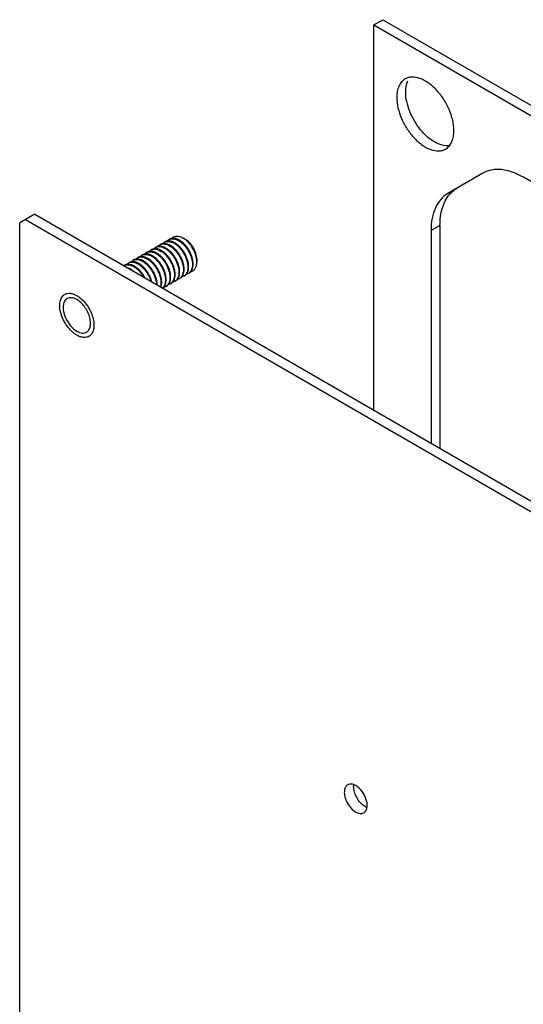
# Model space of a CAD drawing. Header units: millimetres. Extents: x 35 to 272, y 67 to 362.
# Tile 3 of 5: x 35 to 97, y 214 to 336. Entities that reach past the tile are written whole.
import ezdxf

# ---------------------------------------------------------------- set-up
doc = ezdxf.new("R2010")
doc.units = ezdxf.units.MM
doc.header["$LTSCALE"] = 27.885606
doc.layers.get('0').update_dxf_attribs({"linetype": 'CONTINUOUS'})

msp = doc.modelspace()

# ---------------------------------------------------------------- linework, layer by layer
at = {"color": 7}
for p, q in [((78.91, 335.51), (80.02, 336.15)), ((80.02, 336.15), (220.03, 255.32)), ((78.91, 287.87), (78.91, 335.51)), ((78.91, 335.51), (218.92, 254.68)), ((92.4, 317.17), (88.05, 314.66)), ((200.43, 257.18), (97.4, 316.67)), ((36.95, 312.1), (35.09, 311.02)), ((36.95, 312.1), (176.96, 231.26)), ((35.09, 149.36), (35.09, 311.02)), ((35.8, 311.43), (175.81, 230.6)), ((87.09, 310.72), (85.98, 310.08)), ((87.09, 310.72), (87.09, 283.14)), ((85.98, 310.08), (85.98, 283.79)), ((51.97, 308.04), (51.88, 307.99)), ((52.52, 308.36), (52.44, 308.31)), ((53.08, 308.68), (52.99, 308.63)), ((53.64, 309), (53.55, 308.95)), ((55.63, 308.95), (55.31, 309.14)), ((50.3, 307.08), (50.21, 307.03)), ((50.86, 307.4), (50.77, 307.35)), ((51.41, 307.72), (51.32, 307.67)), ((48.08, 305.79), (47.99, 305.74)), ((48.63, 306.12), (48.54, 306.06)), ((49.19, 306.44), (49.1, 306.39)), ((49.74, 306.76), (49.66, 306.71)), ((57, 306.58), (57, 306.2)), ((55.49, 304.5), (55.41, 304.45)), ((56.05, 304.82), (55.96, 304.77)), ((53.27, 303.22), (53.18, 303.17)), ((53.83, 303.54), (53.74, 303.49)), ((54.38, 303.86), (54.29, 303.81)), ((54.94, 304.18), (54.85, 304.13)), ((40.67, 302.19), (40.66, 302.19)), ((43.66, 297), (43.66, 297))]:
    msp.add_line(p, q, dxfattribs=at)
for centre, radius, start, end in [((52.28, 307.29), 0.81, 112.8095, 119.9885), ((52.29, 307.28), 0.818, 111.3839, 112.8131), ((52.84, 307.61), 0.81, 112.8095, 119.9885), ((52.84, 307.6), 0.818, 111.3839, 112.8131), ((53.4, 307.93), 0.81, 112.8095, 119.9885), ((53.4, 307.92), 0.818, 111.3839, 112.8131), ((53.95, 308.25), 0.81, 112.8095, 119.9885), ((53.96, 308.24), 0.818, 111.3839, 112.8131), ((50.62, 306.33), 0.81, 112.8095, 119.9885), ((50.62, 306.32), 0.818, 111.3839, 112.8131), ((51.17, 306.65), 0.81, 112.8095, 119.9885), ((51.18, 306.64), 0.818, 111.3839, 112.8131), ((51.73, 306.97), 0.81, 112.8095, 119.9885), ((51.73, 306.96), 0.818, 111.3839, 112.8131), ((48.39, 305.04), 0.81, 112.8095, 119.9885), ((48.4, 305.03), 0.818, 111.3839, 112.8131), ((48.95, 305.36), 0.81, 112.8095, 119.9885), ((48.95, 305.36), 0.818, 111.3839, 112.8131), ((49.51, 305.68), 0.81, 112.8095, 119.9885), ((49.51, 305.68), 0.818, 111.3839, 112.8131), ((50.06, 306.01), 0.81, 112.8095, 119.9885), ((50.06, 306), 0.818, 111.3839, 112.8131), ((53.11, 305.24), 2.24, 359.3418, 0.001), ((55, 305.15), 0.81, 300.0112, 307.1902), ((54.99, 305.16), 0.818, 307.1866, 308.6175), ((55.56, 305.47), 0.81, 300.0112, 307.1902), ((55.55, 305.48), 0.818, 307.1866, 308.6175), ((52.78, 303.87), 0.81, 300.0112, 307.1902), ((52.77, 303.88), 0.818, 307.1866, 308.6175), ((53.33, 304.19), 0.81, 300.0112, 307.1902), ((53.33, 304.2), 0.818, 307.1866, 308.6175), ((53.89, 304.51), 0.81, 300.0112, 307.1902), ((53.88, 304.52), 0.818, 307.1866, 308.6175), ((54.44, 304.83), 0.81, 300.0112, 307.1902), ((54.44, 304.84), 0.818, 307.1866, 308.6175), ((40.44, 299.12), 3.39, 52.3918, 54.9615)]:
    msp.add_arc(centre, radius, start, end, dxfattribs=at)
for points, knots in [([(82.78, 328.82), (82.61, 328.72), (82.3, 328.46), (81.97, 327.92), (81.78, 327.26), (81.74, 326.78), (81.74, 326.53)], [0, 0, 0, 0, 0.217766, 0.450897, 0.71037, 1, 1, 1, 1]), ([(88.81, 322.44), (88.81, 322.87), (88.69, 323.77), (88.25, 325.09), (87.56, 326.36), (86.69, 327.48), (85.7, 328.35), (84.67, 328.92), (83.79, 329.09), (83.17, 329), (82.9, 328.89), (82.78, 328.82)], [0, 0, 0, 0, 0.128745, 0.270397, 0.417613, 0.562017, 0.695748, 0.813063, 0.912471, 0.95712, 1, 1, 1, 1]), ([(82.85, 327.17), (82.85, 327.26), (82.86, 327.62), (82.92, 327.98), (83, 328.24)], [0, 0, 0, 0, 0.26469, 1, 1, 1, 1]), ([(83, 328.24), (83, 328.27), (83.04, 328.39), (83.09, 328.5), (83.12, 328.58)], [0, 0, 0, 0, 0.256025, 1, 1, 1, 1]), ([(81.74, 326.53), (81.74, 326.1), (81.86, 325.2), (82.31, 323.88), (82.99, 322.61), (83.87, 321.49), (84.86, 320.62), (85.89, 320.05), (86.76, 319.88), (87.38, 319.97), (87.65, 320.08), (87.78, 320.16)], [0, 0, 0, 0, 0.128745, 0.270397, 0.417613, 0.562017, 0.695748, 0.813063, 0.912471, 0.95712, 1, 1, 1, 1]), ([(88.26, 320.58), (87.65, 320.5), (86.63, 320.82), (85.49, 321.64), (84.63, 322.54), (83.89, 323.61), (83.32, 324.78), (82.95, 325.98), (82.85, 326.78), (82.85, 327.17)], [0, 0, 0, 0, 0.197102, 0.319976, 0.455174, 0.597225, 0.739597, 0.875749, 1, 1, 1, 1]), ([(87.78, 320.16), (87.94, 320.25), (88.25, 320.51), (88.58, 321.05), (88.77, 321.71), (88.81, 322.19), (88.81, 322.44)], [0, 0, 0, 0, 0.217766, 0.450897, 0.71037, 1, 1, 1, 1]), ([(97.4, 316.67), (96.96, 316.92), (96.09, 317.34), (94.74, 317.66), (93.49, 317.63), (92.73, 317.36), (92.4, 317.17)], [0, 0, 0, 0, 0.289798, 0.549046, 0.782226, 1, 1, 1, 1]), ([(88.26, 314.54), (88.32, 314.61), (88.59, 314.9), (88.91, 315.15), (89.16, 315.3)], [0, 0, 0, 0, 0.254946, 1, 1, 1, 1]), ([(88.05, 314.66), (87.72, 314.47), (87.11, 313.95), (86.45, 312.87), (86.06, 311.55), (85.98, 310.59), (85.98, 310.08)], [0, 0, 0, 0, 0.217773, 0.450953, 0.710202, 1, 1, 1, 1]), ([(87.09, 310.72), (87.09, 311.45), (87.24, 312.81), (87.86, 314.06), (88.26, 314.54)], [0, 0, 0, 0, 0.540943, 1, 1, 1, 1]), ([(53.9, 309.1), (53.94, 309.14), (54.02, 309.22), (54.17, 309.3), (54.34, 309.36), (54.58, 309.39), (54.84, 309.35), (55.11, 309.25), (55.24, 309.18), (55.31, 309.14)], [0, 0, 0, 0, 0.11238, 0.222996, 0.335082, 0.451672, 0.706603, 0.848424, 1, 1, 1, 1]), ([(51.67, 307.81), (51.7, 307.85), (51.76, 307.91), (51.84, 307.97), (51.88, 307.99)], [0, 0, 0, 0, 0.504735, 1, 1, 1, 1]), ([(53.17, 307.92), (53.07, 307.98), (52.86, 308.08), (52.53, 308.16), (52.28, 308.15), (52.09, 308.1), (52.01, 308.06), (51.97, 308.04)], [0, 0, 0, 0, 0.289588, 0.548627, 0.781634, 0.891837, 1, 1, 1, 1]), ([(51.99, 308.04), (52.07, 308.07), (52.24, 308.11), (52.51, 308.1), (52.8, 308.02), (52.99, 307.93), (53.09, 307.87)], [0, 0, 0, 0, 0.218312, 0.453823, 0.713483, 1, 1, 1, 1]), ([(52.22, 308.13), (52.25, 308.17), (52.32, 308.23), (52.4, 308.29), (52.44, 308.31)], [0, 0, 0, 0, 0.504735, 1, 1, 1, 1]), ([(53.73, 308.24), (53.62, 308.3), (53.41, 308.4), (53.09, 308.48), (52.83, 308.48), (52.65, 308.42), (52.56, 308.38), (52.52, 308.36)], [0, 0, 0, 0, 0.289588, 0.548627, 0.781634, 0.891837, 1, 1, 1, 1]), ([(52.55, 308.36), (52.62, 308.39), (52.8, 308.43), (53.07, 308.42), (53.36, 308.34), (53.55, 308.25), (53.64, 308.19)], [0, 0, 0, 0, 0.218312, 0.453823, 0.713483, 1, 1, 1, 1]), ([(52.78, 308.45), (52.81, 308.49), (52.88, 308.56), (52.95, 308.61), (52.99, 308.63)], [0, 0, 0, 0, 0.504735, 1, 1, 1, 1]), ([(54.29, 308.56), (54.18, 308.62), (53.97, 308.72), (53.65, 308.8), (53.39, 308.8), (53.2, 308.75), (53.12, 308.71), (53.08, 308.68)], [0, 0, 0, 0, 0.289588, 0.548627, 0.781634, 0.891837, 1, 1, 1, 1]), ([(53.1, 308.69), (53.18, 308.72), (53.35, 308.75), (53.63, 308.74), (53.92, 308.66), (54.1, 308.57), (54.2, 308.51)], [0, 0, 0, 0, 0.218312, 0.453823, 0.713483, 1, 1, 1, 1]), ([(53.33, 308.78), (53.37, 308.81), (53.43, 308.88), (53.51, 308.93), (53.55, 308.95)], [0, 0, 0, 0, 0.504735, 1, 1, 1, 1]), ([(54.84, 308.88), (54.74, 308.95), (54.53, 309.05), (54.2, 309.12), (53.94, 309.12), (53.76, 309.07), (53.68, 309.03), (53.64, 309)], [0, 0, 0, 0, 0.289588, 0.548627, 0.781634, 0.891837, 1, 1, 1, 1]), ([(53.64, 308.19), (53.76, 308.12), (53.99, 307.96), (54.31, 307.67), (54.6, 307.31), (54.86, 306.92), (55.07, 306.5), (55.23, 306.08), (55.32, 305.65), (55.35, 305.37), (55.35, 305.24)], [0, 0, 0, 0, 0.114157, 0.237324, 0.366975, 0.499999, 0.633023, 0.762674, 0.885842, 1, 1, 1, 1]), ([(53.66, 309.01), (53.74, 309.04), (53.91, 309.07), (54.18, 309.06), (54.47, 308.98), (54.66, 308.89), (54.75, 308.83)], [0, 0, 0, 0, 0.218312, 0.453823, 0.713483, 1, 1, 1, 1]), ([(55.44, 305.29), (55.44, 305.42), (55.41, 305.7), (55.31, 306.13), (55.16, 306.56), (54.94, 306.97), (54.69, 307.37), (54.4, 307.72), (54.08, 308.01), (53.85, 308.18), (53.73, 308.24)], [0, 0, 0, 0, 0.114158, 0.237326, 0.366977, 0.500001, 0.633025, 0.762676, 0.885843, 1, 1, 1, 1]), ([(54.2, 308.51), (54.32, 308.45), (54.55, 308.28), (54.86, 307.99), (55.16, 307.64), (55.41, 307.24), (55.62, 306.83), (55.78, 306.4), (55.88, 305.97), (55.9, 305.69), (55.9, 305.56)], [0, 0, 0, 0, 0.114157, 0.237324, 0.366975, 0.499999, 0.633023, 0.762674, 0.885842, 1, 1, 1, 1]), ([(55.99, 305.61), (55.99, 305.74), (55.97, 306.02), (55.87, 306.45), (55.71, 306.88), (55.5, 307.29), (55.24, 307.69), (54.95, 308.04), (54.63, 308.33), (54.4, 308.5), (54.29, 308.56)], [0, 0, 0, 0, 0.114158, 0.237326, 0.366977, 0.500001, 0.633025, 0.762676, 0.885843, 1, 1, 1, 1]), ([(54.75, 308.83), (54.87, 308.77), (55.1, 308.6), (55.42, 308.31), (55.71, 307.96), (55.97, 307.56), (56.18, 307.15), (56.34, 306.72), (56.44, 306.29), (56.46, 306.01), (56.46, 305.88)], [0, 0, 0, 0, 0.114157, 0.237324, 0.366975, 0.499999, 0.633023, 0.762674, 0.885842, 1, 1, 1, 1]), ([(56.55, 305.93), (56.55, 306.06), (56.52, 306.34), (56.43, 306.77), (56.27, 307.2), (56.06, 307.62), (55.8, 308.01), (55.51, 308.36), (55.19, 308.66), (54.96, 308.82), (54.84, 308.88)], [0, 0, 0, 0, 0.114158, 0.237326, 0.366977, 0.500001, 0.633025, 0.762676, 0.885843, 1, 1, 1, 1]), ([(57, 306.2), (57, 306.33), (56.98, 306.61), (56.88, 307.04), (56.72, 307.46), (56.51, 307.88), (56.26, 308.27), (55.97, 308.62), (55.65, 308.92), (55.42, 309.08), (55.31, 309.14)], [0, 0, 0, 0, 0.114159, 0.237326, 0.366978, 0.500002, 0.633025, 0.762676, 0.885843, 1, 1, 1, 1]), ([(57, 306.58), (57, 306.69), (56.98, 306.91), (56.91, 307.25), (56.78, 307.6), (56.61, 307.93), (56.4, 308.25), (56.17, 308.53), (55.91, 308.77), (55.73, 308.9), (55.63, 308.95)], [0, 0, 0, 0, 0.114155, 0.237326, 0.366975, 0.499999, 0.633021, 0.762672, 0.885842, 1, 1, 1, 1]), ([(50.95, 306.64), (50.85, 306.7), (50.63, 306.8), (50.31, 306.88), (50.05, 306.87), (49.87, 306.82), (49.78, 306.78), (49.74, 306.76)], [0, 0, 0, 0, 0.289588, 0.548627, 0.781634, 0.891837, 1, 1, 1, 1]), ([(49.77, 306.76), (49.84, 306.79), (50.02, 306.83), (50.29, 306.81), (50.58, 306.73), (50.77, 306.64), (50.86, 306.59)], [0, 0, 0, 0, 0.218312, 0.453823, 0.713483, 1, 1, 1, 1]), ([(50, 306.85), (50.03, 306.89), (50.1, 306.95), (50.17, 307), (50.21, 307.03)], [0, 0, 0, 0, 0.504735, 1, 1, 1, 1]), ([(51.51, 306.96), (51.4, 307.02), (51.19, 307.12), (50.87, 307.2), (50.61, 307.19), (50.42, 307.14), (50.34, 307.1), (50.3, 307.08)], [0, 0, 0, 0, 0.289588, 0.548627, 0.781634, 0.891837, 1, 1, 1, 1]), ([(50.32, 307.08), (50.4, 307.11), (50.57, 307.15), (50.85, 307.13), (51.14, 307.05), (51.32, 306.96), (51.42, 306.91)], [0, 0, 0, 0, 0.218312, 0.453823, 0.713483, 1, 1, 1, 1]), ([(50.55, 307.17), (50.59, 307.21), (50.65, 307.27), (50.73, 307.33), (50.77, 307.35)], [0, 0, 0, 0, 0.504735, 1, 1, 1, 1]), ([(52.06, 307.28), (51.96, 307.34), (51.75, 307.44), (51.42, 307.52), (51.16, 307.51), (50.98, 307.46), (50.9, 307.42), (50.86, 307.4)], [0, 0, 0, 0, 0.289588, 0.548627, 0.781634, 0.891837, 1, 1, 1, 1]), ([(50.88, 307.4), (50.96, 307.43), (51.13, 307.47), (51.4, 307.46), (51.69, 307.38), (51.88, 307.28), (51.97, 307.23)], [0, 0, 0, 0, 0.218312, 0.453823, 0.713483, 1, 1, 1, 1]), ([(51.11, 307.49), (51.14, 307.53), (51.21, 307.59), (51.28, 307.65), (51.32, 307.67)], [0, 0, 0, 0, 0.504735, 1, 1, 1, 1]), ([(52.62, 307.6), (52.51, 307.66), (52.3, 307.76), (51.98, 307.84), (51.72, 307.83), (51.54, 307.78), (51.45, 307.74), (51.41, 307.72)], [0, 0, 0, 0, 0.289588, 0.548627, 0.781634, 0.891837, 1, 1, 1, 1]), ([(51.42, 306.91), (51.54, 306.84), (51.77, 306.68), (52.08, 306.38), (52.38, 306.03), (52.63, 305.64), (52.84, 305.22), (53, 304.79), (53.1, 304.37), (53.13, 304.09), (53.13, 303.95)], [0, 0, 0, 0, 0.114157, 0.237324, 0.366975, 0.499999, 0.633023, 0.762674, 0.885842, 1, 1, 1, 1]), ([(51.43, 307.72), (51.51, 307.75), (51.68, 307.79), (51.96, 307.78), (52.25, 307.7), (52.44, 307.6), (52.53, 307.55)], [0, 0, 0, 0, 0.218312, 0.453823, 0.713483, 1, 1, 1, 1]), ([(53.21, 304), (53.21, 304.14), (53.19, 304.42), (53.09, 304.84), (52.93, 305.27), (52.72, 305.69), (52.46, 306.08), (52.17, 306.43), (51.85, 306.73), (51.62, 306.89), (51.51, 306.96)], [0, 0, 0, 0, 0.114158, 0.237326, 0.366977, 0.500001, 0.633025, 0.762676, 0.885843, 1, 1, 1, 1]), ([(51.97, 307.23), (52.09, 307.16), (52.32, 307), (52.64, 306.7), (52.93, 306.35), (53.19, 305.96), (53.4, 305.54), (53.56, 305.11), (53.66, 304.69), (53.68, 304.41), (53.68, 304.27)], [0, 0, 0, 0, 0.114157, 0.237324, 0.366975, 0.499999, 0.633023, 0.762674, 0.885842, 1, 1, 1, 1]), ([(53.77, 304.32), (53.77, 304.46), (53.74, 304.74), (53.65, 305.16), (53.49, 305.59), (53.28, 306.01), (53.02, 306.4), (52.73, 306.75), (52.41, 307.05), (52.18, 307.21), (52.06, 307.28)], [0, 0, 0, 0, 0.114158, 0.237326, 0.366977, 0.500001, 0.633025, 0.762676, 0.885843, 1, 1, 1, 1]), ([(52.53, 307.55), (52.65, 307.48), (52.88, 307.32), (53.2, 307.02), (53.49, 306.67), (53.74, 306.28), (53.96, 305.86), (54.11, 305.43), (54.21, 305.01), (54.24, 304.73), (54.24, 304.59)], [0, 0, 0, 0, 0.114157, 0.237324, 0.366975, 0.499999, 0.633023, 0.762674, 0.885842, 1, 1, 1, 1]), ([(54.33, 304.65), (54.33, 304.78), (54.3, 305.06), (54.2, 305.48), (54.04, 305.91), (53.83, 306.33), (53.58, 306.72), (53.28, 307.07), (52.97, 307.37), (52.74, 307.53), (52.62, 307.6)], [0, 0, 0, 0, 0.114158, 0.237326, 0.366977, 0.500001, 0.633025, 0.762676, 0.885843, 1, 1, 1, 1]), ([(53.09, 307.87), (53.2, 307.8), (53.43, 307.64), (53.75, 307.34), (54.04, 306.99), (54.3, 306.6), (54.51, 306.18), (54.67, 305.75), (54.77, 305.33), (54.79, 305.05), (54.79, 304.92)], [0, 0, 0, 0, 0.114157, 0.237324, 0.366975, 0.499999, 0.633023, 0.762674, 0.885842, 1, 1, 1, 1]), ([(54.88, 304.97), (54.88, 305.1), (54.86, 305.38), (54.76, 305.81), (54.6, 306.23), (54.39, 306.65), (54.13, 307.04), (53.84, 307.4), (53.52, 307.69), (53.29, 307.85), (53.17, 307.92)], [0, 0, 0, 0, 0.114158, 0.237326, 0.366977, 0.500001, 0.633025, 0.762676, 0.885843, 1, 1, 1, 1]), ([(49.28, 305.67), (49.18, 305.74), (48.97, 305.84), (48.64, 305.91), (48.38, 305.91), (48.2, 305.86), (48.12, 305.82), (48.08, 305.79)], [0, 0, 0, 0, 0.289588, 0.548627, 0.781634, 0.891837, 1, 1, 1, 1]), ([(48.1, 305.8), (48.18, 305.83), (48.35, 305.87), (48.62, 305.85), (48.91, 305.77), (49.1, 305.68), (49.2, 305.62)], [0, 0, 0, 0, 0.218312, 0.453823, 0.713483, 1, 1, 1, 1]), ([(48.33, 305.89), (48.36, 305.92), (48.43, 305.99), (48.5, 306.04), (48.54, 306.06)], [0, 0, 0, 0, 0.504735, 1, 1, 1, 1]), ([(49.84, 306), (49.73, 306.06), (49.52, 306.16), (49.2, 306.24), (48.94, 306.23), (48.76, 306.18), (48.67, 306.14), (48.63, 306.12)], [0, 0, 0, 0, 0.289588, 0.548627, 0.781634, 0.891837, 1, 1, 1, 1]), ([(48.65, 306.12), (48.73, 306.15), (48.9, 306.19), (49.18, 306.17), (49.47, 306.09), (49.66, 306), (49.75, 305.95)], [0, 0, 0, 0, 0.218312, 0.453823, 0.713483, 1, 1, 1, 1]), ([(48.89, 306.21), (48.92, 306.24), (48.98, 306.31), (49.06, 306.36), (49.1, 306.39)], [0, 0, 0, 0, 0.504735, 1, 1, 1, 1]), ([(50.4, 306.32), (50.29, 306.38), (50.08, 306.48), (49.76, 306.56), (49.5, 306.55), (49.31, 306.5), (49.23, 306.46), (49.19, 306.44)], [0, 0, 0, 0, 0.289588, 0.548627, 0.781634, 0.891837, 1, 1, 1, 1]), ([(49.2, 305.62), (49.31, 305.56), (49.55, 305.39), (49.87, 305.09), (50.17, 304.73), (50.34, 304.46), (50.42, 304.33)], [0, 0, 0, 0, 0.228226, 0.474657, 0.734062, 1, 1, 1, 1]), ([(49.21, 306.44), (49.29, 306.47), (49.46, 306.51), (49.73, 306.49), (50.02, 306.41), (50.21, 306.32), (50.31, 306.27)], [0, 0, 0, 0, 0.218312, 0.453823, 0.713483, 1, 1, 1, 1]), ([(50.59, 304.22), (50.51, 304.38), (50.33, 304.67), (50.02, 305.08), (49.67, 305.42), (49.41, 305.6), (49.28, 305.67)], [0, 0, 0, 0, 0.265039, 0.525034, 0.772163, 1, 1, 1, 1]), ([(49.44, 306.53), (49.47, 306.56), (49.54, 306.63), (49.62, 306.68), (49.66, 306.71)], [0, 0, 0, 0, 0.504735, 1, 1, 1, 1]), ([(49.75, 305.95), (49.93, 305.84), (50.28, 305.57), (50.73, 305.06), (51.1, 304.46), (51.27, 304.02), (51.33, 303.79)], [0, 0, 0, 0, 0.229198, 0.481484, 0.743485, 1, 1, 1, 1]), ([(51.46, 303.72), (51.4, 303.96), (51.23, 304.42), (50.86, 305.06), (50.46, 305.52), (50.11, 305.82), (49.93, 305.94), (49.84, 306)], [0, 0, 0, 0, 0.25418, 0.516319, 0.769754, 0.888577, 1, 1, 1, 1]), ([(50.31, 306.27), (50.42, 306.2), (50.64, 306.04), (50.95, 305.76), (51.24, 305.42), (51.49, 305.04), (51.71, 304.64), (51.87, 304.22), (51.97, 303.81), (52.01, 303.53), (52.01, 303.4)], [0, 0, 0, 0, 0.113625, 0.236034, 0.36488, 0.497263, 0.630023, 0.759972, 0.884121, 1, 1, 1, 1]), ([(52.1, 303.36), (52.1, 303.5), (52.08, 303.78), (51.98, 304.2), (51.82, 304.63), (51.61, 305.05), (51.35, 305.44), (51.06, 305.79), (50.74, 306.09), (50.51, 306.25), (50.4, 306.32)], [0, 0, 0, 0, 0.114158, 0.237326, 0.366977, 0.500001, 0.633025, 0.762676, 0.885843, 1, 1, 1, 1]), ([(50.86, 306.59), (50.98, 306.52), (51.21, 306.36), (51.53, 306.06), (51.82, 305.71), (52.08, 305.32), (52.29, 304.9), (52.45, 304.47), (52.54, 304.05), (52.57, 303.77), (52.57, 303.63)], [0, 0, 0, 0, 0.114157, 0.237324, 0.366975, 0.499999, 0.633023, 0.762674, 0.885842, 1, 1, 1, 1]), ([(52.66, 303.68), (52.66, 303.82), (52.63, 304.1), (52.53, 304.52), (52.38, 304.95), (52.17, 305.37), (51.91, 305.76), (51.62, 306.11), (51.3, 306.41), (51.07, 306.57), (50.95, 306.64)], [0, 0, 0, 0, 0.114158, 0.237326, 0.366977, 0.500001, 0.633025, 0.762676, 0.885843, 1, 1, 1, 1]), ([(55.49, 304.5), (55.53, 304.53), (55.61, 304.58), (55.75, 304.71), (55.88, 304.93), (55.97, 305.25), (55.99, 305.49), (55.99, 305.61)], [0, 0, 0, 0, 0.108162, 0.218365, 0.451371, 0.710412, 1, 1, 1, 1]), ([(55.9, 305.56), (55.9, 305.45), (55.89, 305.24), (55.82, 304.95), (55.69, 304.7), (55.57, 304.57), (55.51, 304.52)], [0, 0, 0, 0, 0.286517, 0.546178, 0.781688, 1, 1, 1, 1]), ([(56.05, 304.82), (56.09, 304.85), (56.16, 304.9), (56.3, 305.03), (56.44, 305.26), (56.53, 305.57), (56.55, 305.81), (56.55, 305.93)], [0, 0, 0, 0, 0.108162, 0.218365, 0.451371, 0.710412, 1, 1, 1, 1]), ([(56.46, 305.88), (56.46, 305.77), (56.45, 305.56), (56.37, 305.27), (56.25, 305.02), (56.13, 304.89), (56.06, 304.84)], [0, 0, 0, 0, 0.286517, 0.546178, 0.781688, 1, 1, 1, 1]), ([(56.26, 305.01), (56.32, 305.02), (56.43, 305.05), (56.58, 305.14), (56.71, 305.25), (56.85, 305.45), (56.95, 305.7), (57, 305.97), (57, 306.12), (57, 306.2)], [0, 0, 0, 0, 0.112379, 0.222995, 0.335081, 0.45167, 0.706602, 0.848424, 1, 1, 1, 1]), ([(48.73, 305.35), (48.7, 305.37), (48.61, 305.42), (48.51, 305.47), (48.43, 305.49)], [0, 0, 0, 0, 0.258598, 1, 1, 1, 1]), ([(49.02, 305.16), (49, 305.17), (48.9, 305.25), (48.8, 305.31), (48.73, 305.35)], [0, 0, 0, 0, 0.257435, 1, 1, 1, 1]), ([(53.83, 303.54), (53.86, 303.56), (53.94, 303.62), (54.08, 303.75), (54.21, 303.97), (54.31, 304.29), (54.33, 304.52), (54.33, 304.65)], [0, 0, 0, 0, 0.108162, 0.218365, 0.451371, 0.710412, 1, 1, 1, 1]), ([(54.24, 304.59), (54.24, 304.49), (54.22, 304.28), (54.15, 303.99), (54.02, 303.74), (53.9, 303.61), (53.84, 303.56)], [0, 0, 0, 0, 0.286517, 0.546178, 0.781688, 1, 1, 1, 1]), ([(54.38, 303.86), (54.42, 303.88), (54.5, 303.94), (54.63, 304.07), (54.77, 304.29), (54.86, 304.61), (54.88, 304.84), (54.88, 304.97)], [0, 0, 0, 0, 0.108162, 0.218365, 0.451371, 0.710412, 1, 1, 1, 1]), ([(54.79, 304.92), (54.79, 304.81), (54.78, 304.6), (54.7, 304.31), (54.58, 304.06), (54.46, 303.93), (54.39, 303.88)], [0, 0, 0, 0, 0.286517, 0.546178, 0.781688, 1, 1, 1, 1]), ([(54.94, 304.18), (54.98, 304.21), (55.05, 304.26), (55.19, 304.39), (55.32, 304.61), (55.42, 304.93), (55.44, 305.17), (55.44, 305.29)], [0, 0, 0, 0, 0.108162, 0.218365, 0.451371, 0.710412, 1, 1, 1, 1]), ([(55.35, 305.21), (55.35, 305.1), (55.33, 304.9), (55.25, 304.62), (55.13, 304.38), (55.01, 304.25), (54.95, 304.2)], [0, 0, 0, 0, 0.285826, 0.545211, 0.780993, 1, 1, 1, 1]), ([(55.41, 304.45), (55.37, 304.43), (55.28, 304.39), (55.19, 304.37), (55.14, 304.36)], [0, 0, 0, 0, 0.495265, 1, 1, 1, 1]), ([(55.96, 304.77), (55.92, 304.75), (55.84, 304.71), (55.75, 304.69), (55.7, 304.68)], [0, 0, 0, 0, 0.495265, 1, 1, 1, 1]), ([(52.57, 303.63), (52.57, 303.59), (52.56, 303.41), (52.54, 303.24), (52.5, 303.11)], [0, 0, 0, 0, 0.265201, 1, 1, 1, 1]), ([(52.56, 303.08), (52.58, 303.13), (52.64, 303.32), (52.66, 303.53), (52.66, 303.68)], [0, 0, 0, 0, 0.232652, 1, 1, 1, 1]), ([(53.13, 303.95), (53.13, 303.85), (53.11, 303.65), (53.05, 303.37), (52.93, 303.14), (52.83, 303.01), (52.77, 302.95)], [0, 0, 0, 0, 0.284734, 0.544364, 0.780928, 1, 1, 1, 1]), ([(52.79, 302.95), (52.86, 303), (52.98, 303.13), (53.12, 303.38), (53.2, 303.68), (53.21, 303.89), (53.21, 304)], [0, 0, 0, 0, 0.21803, 0.452965, 0.712584, 1, 1, 1, 1]), ([(53.18, 303.17), (53.14, 303.15), (53.06, 303.11), (52.97, 303.08), (52.92, 303.07)], [0, 0, 0, 0, 0.495265, 1, 1, 1, 1]), ([(53.27, 303.22), (53.31, 303.24), (53.39, 303.3), (53.52, 303.43), (53.66, 303.65), (53.75, 303.97), (53.77, 304.2), (53.77, 304.32)], [0, 0, 0, 0, 0.108162, 0.218365, 0.451371, 0.710412, 1, 1, 1, 1]), ([(53.68, 304.27), (53.68, 304.16), (53.67, 303.96), (53.59, 303.66), (53.47, 303.42), (53.35, 303.29), (53.28, 303.24)], [0, 0, 0, 0, 0.286517, 0.546178, 0.781688, 1, 1, 1, 1]), ([(53.74, 303.49), (53.7, 303.47), (53.61, 303.43), (53.52, 303.4), (53.48, 303.39)], [0, 0, 0, 0, 0.495265, 1, 1, 1, 1]), ([(54.29, 303.81), (54.25, 303.79), (54.17, 303.75), (54.08, 303.72), (54.03, 303.71)], [0, 0, 0, 0, 0.495265, 1, 1, 1, 1]), ([(54.85, 304.13), (54.81, 304.11), (54.72, 304.07), (54.63, 304.04), (54.59, 304.04)], [0, 0, 0, 0, 0.495265, 1, 1, 1, 1]), ([(42.16, 297.15), (42.05, 297.21), (41.84, 297.35), (41.43, 297.7), (40.96, 298.23), (40.51, 298.97), (40.24, 299.64), (40.1, 300.18), (40.05, 300.56), (40.04, 300.93), (40.08, 301.26), (40.16, 301.56), (40.28, 301.82), (40.45, 302.04), (40.59, 302.14), (40.66, 302.19)], [0, 0, 0, 0, 0.062417, 0.128798, 0.270299, 0.41736, 0.561615, 0.630253, 0.695379, 0.756362, 0.812832, 0.864763, 0.912566, 0.957167, 1, 1, 1, 1]), ([(40.66, 302.19), (40.71, 302.22), (40.82, 302.26), (41.05, 302.33), (41.37, 302.34), (41.77, 302.24), (42.03, 302.11), (42.16, 302.04)], [0, 0, 0, 0, 0.108163, 0.218364, 0.451369, 0.710409, 1, 1, 1, 1]), ([(42.16, 302.04), (42.18, 302.03), (42.26, 301.98), (42.33, 301.93), (42.39, 301.89)], [0, 0, 0, 0, 0.245126, 1, 1, 1, 1]), ([(40.57, 301.2), (40.46, 300.93), (40.43, 300.25), (40.73, 299.25), (41.31, 298.31), (41.86, 297.81), (42.16, 297.63)], [0, 0, 0, 0, 0.212101, 0.472846, 0.749156, 1, 1, 1, 1]), ([(40.78, 301.53), (40.76, 301.5), (40.67, 301.41), (40.61, 301.29), (40.57, 301.2)], [0, 0, 0, 0, 0.239776, 1, 1, 1, 1]), ([(42.16, 301.55), (42.06, 301.61), (41.85, 301.71), (41.53, 301.79), (41.22, 301.78), (41.04, 301.72), (40.96, 301.67)], [0, 0, 0, 0, 0.289396, 0.549126, 0.782313, 1, 1, 1, 1]), ([(43.36, 297.51), (43.48, 297.58), (43.7, 297.81), (43.86, 298.27), (43.87, 298.84), (43.74, 299.46), (43.49, 300.09), (43.13, 300.68), (42.68, 301.18), (42.34, 301.45), (42.16, 301.55)], [0, 0, 0, 0, 0.086926, 0.186396, 0.30379, 0.437601, 0.582098, 0.729381, 0.871203, 1, 1, 1, 1]), ([(42.51, 301.8), (42.71, 301.65), (43.09, 301.29), (43.57, 300.65), (43.94, 299.94), (44.16, 299.31), (44.25, 298.82), (44.28, 298.47), (44.28, 298.14), (44.23, 297.84), (44.14, 297.56), (44.02, 297.33), (43.86, 297.14), (43.73, 297.04), (43.66, 297)], [0, 0, 0, 0, 0.136261, 0.281398, 0.428471, 0.570236, 0.637138, 0.700459, 0.759747, 0.814785, 0.865661, 0.912834, 0.957186, 1, 1, 1, 1]), ([(42.16, 297.63), (42.27, 297.57), (42.48, 297.47), (42.8, 297.4), (43.1, 297.4), (43.28, 297.47), (43.36, 297.51)], [0, 0, 0, 0, 0.289396, 0.549126, 0.782313, 1, 1, 1, 1]), ([(43.66, 297), (43.61, 296.97), (43.51, 296.92), (43.28, 296.86), (42.96, 296.85), (42.55, 296.95), (42.29, 297.07), (42.16, 297.15)], [0, 0, 0, 0, 0.108163, 0.218364, 0.451369, 0.710409, 1, 1, 1, 1]), ([(75.67, 241.56), (75.57, 241.5), (75.39, 241.32), (75.26, 240.92), (75.24, 240.45), (75.35, 239.94), (75.56, 239.41), (75.95, 238.78), (76.36, 238.37), (76.67, 238.19)], [0, 0, 0, 0, 0.087044, 0.18665, 0.304204, 0.438196, 0.58289, 0.730374, 1, 1, 1, 1]), ([(76.67, 241.46), (76.5, 241.55), (76.24, 241.66), (75.89, 241.65), (75.73, 241.6), (75.67, 241.56)], [0, 0, 0, 0, 0.547765, 0.781655, 1, 1, 1, 1]), ([(76.43, 241), (76.42, 241.05), (76.4, 241.21), (76.4, 241.38), (76.42, 241.5)], [0, 0, 0, 0, 0.263817, 1, 1, 1, 1]), ([(77.67, 238.09), (77.77, 238.15), (77.95, 238.34), (78.08, 238.73), (78.09, 239.2), (77.99, 239.71), (77.77, 240.24), (77.38, 240.88), (76.98, 241.28), (76.67, 241.46)], [0, 0, 0, 0, 0.087044, 0.18665, 0.304204, 0.438196, 0.58289, 0.730374, 1, 1, 1, 1]), ([(77.82, 238.86), (77.64, 238.96), (77.3, 239.23), (76.76, 239.92), (76.49, 240.56), (76.43, 241)], [0, 0, 0, 0, 0.233296, 0.491348, 1, 1, 1, 1]), ([(78.07, 238.74), (78.05, 238.74), (77.96, 238.78), (77.88, 238.82), (77.82, 238.86)], [0, 0, 0, 0, 0.241485, 1, 1, 1, 1]), ([(76.67, 238.19), (76.83, 238.1), (77.1, 237.99), (77.45, 238), (77.6, 238.06), (77.67, 238.09)], [0, 0, 0, 0, 0.547765, 0.781655, 1, 1, 1, 1])]:
    msp.add_open_spline(points, degree=3, knots=knots, dxfattribs=at)
msp.add_open_spline([(40.96, 301.67), (40.89, 301.63), (40.83, 301.58), (40.78, 301.53)], degree=3, dxfattribs=at)

doc.saveas('drawing.dxf')
